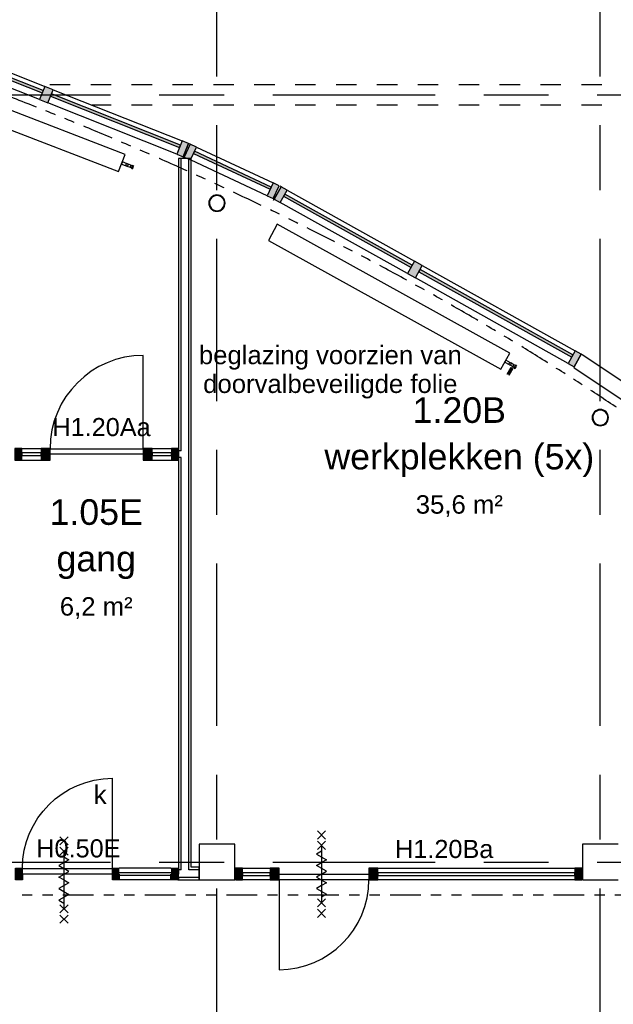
# Model space of a CAD drawing. Header units: millimetres. Extents: x -5940 to 121280, y -35718 to 26615.
# Tile 41 of 52: x 73070 to 78877, y 8010 to 17635. Entities that reach past the tile are written whole.
import ezdxf

# ---------------------------------------------------------------- set-up
doc = ezdxf.new("R2010")
doc.units = ezdxf.units.MM
doc.header["$LTSCALE"] = 100
for name, pattern in [('Center', [31.75, 6.35, -4.7625, 15.875, -4.7625]), ('dash-dash-dash', [8, 3, -1, 1, -1, 1, -1]), ('Hidden', [4, 2, -2])]:
    doc.linetypes.add(name, pattern=pattern)
for name, color, linetype in [('AL18----_BRANDSCHEIDING', 1, 'Continuous'), ('AL21----_BUITENWAND', 3, 'Continuous'), ('AL22----_BINNENWAND', 2, 'Continuous'), ('AL27----_DAKEN', 8, 'Continuous'), ('AL28----_CONSTRUCTIES', 4, 'Continuous'), ('AL31----_BUITENKOZIJN', 1, 'Continuous'), ('AL32----_BINNENKOZIJN', 1, 'Continuous'), ('AL32----_BINNENKOZIJN_MERKCODE', 1, 'Continuous'), ('AL5600--_VERWARMINGSELEMENT', 2, 'Continuous'), ('BL$7----_STRAMIEN', 8, 'Continuous'), ('BL$8----_ALGEMENE TEKST', 2, 'Continuous'), ('BL$8----_NVO RUIMTE', 253, 'Hidden'), ('BL$8----_RUIMTEBENAMING', 2, 'Continuous'), ('BL$8----_RUIMTENUMMER', 2, 'Continuous')]:
    doc.layers.add(name, color=color, linetype=linetype)
doc.styles.add('Arial_2', font='arial.ttf', dxfattribs={"height": 245.883234})
doc.styles.add('Arial_3', font='arial.ttf', dxfattribs={"height": 177.035928})
doc.styles.add('Arial_5', font='arial.ttf', dxfattribs={"height": 177.035928})
doc.styles.get("Standard").update_dxf_attribs({"font": 'arial.ttf'})

# ---------------------------------------------------------------- blocks, each defined once
blk = doc.blocks.new('Rectangular Mullion - 31_CWM_067x139-9014669-_--_101 1e verdieping')
at = {"linetype": 'ByBlock', "lineweight": -2}
blk.add_hatch(color=0, dxfattribs=at).paths.add_polyline_path([(-67, 139), (-67, 0), (0, 0), (0, 139)], flags=0)
at = {"color": 0, "linetype": 'ByBlock', "lineweight": -2}
for p, q in [((0, 139), (-67, 139)), ((-67, 139), (-67, 0)), ((0, 0), (0, 139)), ((-67, 0), (0, 0))]:
    blk.add_line(p, q, dxfattribs=at)
blk = doc.blocks.new('System Panel - 31_CWP_glas_2-9014804-_--_101 1e verdieping')
at = {"linetype": 'ByBlock', "lineweight": -2}
blk.add_hatch(color=0, dxfattribs=at).paths.add_polyline_path([(713.6, -69), (713.6, -45), (-713.6, -45), (-713.6, -69), (334.7, -69)], flags=0)
at = {"color": 0, "linetype": 'ByBlock', "lineweight": -2}
for p, q in [((713.6, -45), (-713.6, -45)), ((-713.6, -45), (-713.6, -69)), ((-713.6, -69), (713.6, -69)), ((713.6, -69), (713.6, -45))]:
    blk.add_line(p, q, dxfattribs=at)
blk = doc.blocks.new('System Panel - 31_CWP_glas_2-9014805-_--_101 1e verdieping')
at = {"linetype": 'ByBlock', "lineweight": -2}
blk.add_hatch(color=0, dxfattribs=at).paths.add_polyline_path([(856.4, -69), (856.4, -45), (-856.4, -45), (-856.4, -69), (840.6, -69)], flags=0)
at = {"color": 0, "linetype": 'ByBlock', "lineweight": -2}
for p, q in [((856.4, -45), (-856.4, -45)), ((-856.4, -45), (-856.4, -69)), ((-856.4, -69), (856.4, -69)), ((856.4, -69), (856.4, -45))]:
    blk.add_line(p, q, dxfattribs=at)
blk = doc.blocks.new('Rectangular Mullion - 31_CWM_067x139-8494042-_--_101 1e verdieping')
at = {"linetype": 'ByBlock', "lineweight": -2}
blk.add_hatch(color=0, dxfattribs=at).paths.add_polyline_path([(0, 139), (0, 0), (-67, 0), (-67, 139)], flags=0)
at = {"color": 0, "linetype": 'ByBlock', "lineweight": -2}
for p, q in [((-67, 139), (0, 139)), ((-67, 0), (-67, 139)), ((0, 139), (0, 0)), ((0, 0), (-67, 0))]:
    blk.add_line(p, q, dxfattribs=at)
blk = doc.blocks.new('Rectangular Mullion - 31_CWM_088x139-8495257-_--_101 1e verdieping')
at = {"color": 0, "linetype": 'ByBlock', "lineweight": -2}
for p, q in [((78839.7, 47683.8), (80086, 46988.5)), ((80018.3, 46867.1), (78772, 47562.4))]:
    blk.add_line(p, q, dxfattribs=at)
blk = doc.blocks.new('Rectangular Mullion - 31_CWM_088x139-8495258-_--_101 1e verdieping')
at = {"color": 0, "linetype": 'ByBlock', "lineweight": -2}
for p, q in [((80162.8, 46945.6), (81658.6, 46111.1)), ((81590.9, 45989.7), (80095.1, 46824.2))]:
    blk.add_line(p, q, dxfattribs=at)
blk = doc.blocks.new('Rectangular Mullion - 31_CWM_088x139-9014654-_--_101 1e verdieping')
at = {"linetype": 'ByBlock', "lineweight": -2}
blk.add_hatch(color=0, dxfattribs=at).paths.add_polyline_path([(44, 139), (44, 0), (-44, 0), (-44, 139)], flags=0)
at = {"color": 0, "linetype": 'ByBlock', "lineweight": -2}
for p, q in [((-44, 139), (44, 139)), ((-44, 0), (-44, 139)), ((44, 139), (44, 0)), ((44, 0), (-44, 0))]:
    blk.add_line(p, q, dxfattribs=at)
blk = doc.blocks.new('System Panel - 31_CWP_glas_2-9014799-_--_101 1e verdieping')
at = {"linetype": 'ByBlock', "lineweight": -2}
blk.add_hatch(color=0, dxfattribs=at).paths.add_polyline_path([(413.6, -69), (413.6, -45), (-413.6, -45), (-413.6, -69), (6, -69)], flags=0)
at = {"color": 0, "linetype": 'ByBlock', "lineweight": -2}
for p, q in [((413.6, -45), (-413.6, -45)), ((-413.6, -45), (-413.6, -69)), ((-413.6, -69), (413.6, -69)), ((413.6, -69), (413.6, -45))]:
    blk.add_line(p, q, dxfattribs=at)
blk = doc.blocks.new('Rectangular Mullion - 31_CWM_088x139-8495256-_--_101 1e verdieping')
at = {"color": 0, "linetype": 'ByBlock', "lineweight": -2}
for p, q in [((77953.2, 48104.1), (78702.7, 47753.9)), ((78643.9, 47628), (77902.4, 47974.4))]:
    blk.add_line(p, q, dxfattribs=at)
blk = doc.blocks.new('System Panel - 31_CWP_glas_2-8460705-_--_101 1e verdieping')
at = {"color": 0, "linetype": 'ByBlock', "lineweight": -2}
for p, q in [((94.5, -45), (-94.5, -45)), ((-94.5, -45), (-94.5, -69)), ((-94.5, -69), (94.5, -69)), ((94.5, -69), (94.5, -45))]:
    blk.add_line(p, q, dxfattribs=at)
blk = doc.blocks.new('Rectangular Mullion - 32-67x114-8963420-_--_101 1e verdieping')
at = {"color": 0, "linetype": 'ByBlock', "lineweight": -2}
for p, q in [((77521.4, 45158.4), (77710.4, 45158.4)), ((77521.4, 45044.4), (77710.4, 45044.4))]:
    blk.add_line(p, q, dxfattribs=at)
blk = doc.blocks.new('Rectangular Mullion - 32-67x114-8397498-_--_101 1e verdieping')
at = {"linetype": 'ByBlock', "lineweight": -2}
blk.add_hatch(color=0, dxfattribs=at).paths.add_polyline_path([(-0.8, 0), (-67, 0), (-67, 114), (0, 114), (0, 0)], flags=0)
at = {"color": 0, "linetype": 'ByBlock', "lineweight": -2}
for p, q in [((-67, 114), (0, 114)), ((-67, 0), (-67, 114)), ((0, 114), (0, 0)), ((0, 0), (-67, 0))]:
    blk.add_line(p, q, dxfattribs=at)
blk = doc.blocks.new('Rectangular Mullion - 32-67x114-8397499-_--_101 1e verdieping')
at = {"linetype": 'ByBlock', "lineweight": -2}
blk.add_hatch(color=0, dxfattribs=at).paths.add_polyline_path([(-67, 0), (0, 0), (0, 114), (-67, 114)], flags=0)
at = {"color": 0, "linetype": 'ByBlock', "lineweight": -2}
for p, q in [((0, 114), (-67, 114)), ((-67, 114), (-67, 0)), ((0, 0), (0, 114)), ((-67, 0), (0, 0))]:
    blk.add_line(p, q, dxfattribs=at)
blk = doc.blocks.new('Rectangular Mullion - 32-67x114-8963415-_--_101 1e verdieping')
at = {"color": 0, "linetype": 'ByBlock', "lineweight": -2}
for p, q in [((76244.4, 45158.4), (76433.4, 45158.4)), ((76244.4, 45044.4), (76433.4, 45044.4))]:
    blk.add_line(p, q, dxfattribs=at)
blk = doc.blocks.new('Rectangular Mullion - 32-88x114-8963416-_--_101 1e verdieping')
at = {"linetype": 'ByBlock', "lineweight": -2}
blk.add_hatch(color=0, dxfattribs=at).paths.add_polyline_path([(44, 0), (-44, 0), (-44, 114), (44, 114), (44, 57)], flags=0)
at = {"color": 0, "linetype": 'ByBlock', "lineweight": -2}
for p, q in [((-44, 114), (44, 114)), ((-44, 111), (-44, 114)), ((44, 114), (44, 0)), ((-44, 0), (-44, 57)), ((44, 0), (-44, 0))]:
    blk.add_line(p, q, dxfattribs=at)
blk = doc.blocks.new('31_DO_deur_0 - deur-9216237-_--_101 1e verdieping')
at = {"color": 0, "linetype": 'ByBlock', "lineweight": -2}
for p, q in [((-456, -57), (456, -57)), ((-456, -111), (-456, -57)), ((456, -57), (456, -111)), ((456, -111), (-456, -111))]:
    blk.add_line(p, q, dxfattribs=at)
blk = doc.blocks.new('Rectangular Mullion - 32-88x114-V31-_--_101 1e verdieping')
at = {"linetype": 'ByBlock', "lineweight": -2}
blk.add_hatch(color=0, dxfattribs=at).paths.add_polyline_path([(44, 0), (-44, 0), (-44, 114), (44, 114), (44, 57)], flags=0)
at = {"color": 0, "linetype": 'ByBlock', "lineweight": -2}
for p, q in [((-44, 114), (44, 114)), ((-44, 0), (-44, 114)), ((44, 114), (44, 111)), ((44, 0), (-44, 0)), ((44, 57), (44, 0))]:
    blk.add_line(p, q, dxfattribs=at)
blk = doc.blocks.new('BU deur rechts - BU deur rechts-8963411-_--_101 1e verdieping')
at = {"color": 0, "linetype": 'ByBlock', "lineweight": -2}
blk.add_line((456, 27), (456, 939), dxfattribs=at)
blk.add_arc((456, 27), 912, 90, 180, dxfattribs=at)
blk = doc.blocks.new('System Panel - 31_CWP_glas_2-8920594-_--_101 1e verdieping')
at = {"color": 0, "linetype": 'ByBlock', "lineweight": -2}
for p, q in [((135, -45), (-135, -45)), ((-135, -45), (-135, -69)), ((-135, -69), (135, -69)), ((135, -69), (135, -45))]:
    blk.add_line(p, q, dxfattribs=at)
blk = doc.blocks.new('System Panel - 31_CWP_glas_2-9191561-_--_101 1e verdieping')
at = {"color": 0, "linetype": 'ByBlock', "lineweight": -2}
for p, q in [((963, -45), (-963, -45)), ((-963, -45), (-963, -69)), ((-963, -69), (963, -69)), ((963, -69), (963, -45))]:
    blk.add_line(p, q, dxfattribs=at)
blk = doc.blocks.new('Rectangular Mullion - 32-67x114-8347457-_--_101 1e verdieping')
at = {"linetype": 'ByBlock', "lineweight": -2}
blk.add_hatch(color=0, dxfattribs=at).paths.add_polyline_path([(-67, 114), (0, 114), (0, 0), (-67, 0)], flags=0)
at = {"color": 0, "linetype": 'ByBlock', "lineweight": -2}
for p, q in [((-67, 114), (0, 114)), ((-67, 0), (-67, 114)), ((0, 114), (0, 0)), ((0, 0), (-67, 0))]:
    blk.add_line(p, q, dxfattribs=at)
blk = doc.blocks.new('Rectangular Mullion - 32-88x114-8337180-_--_101 1e verdieping')
at = {"linetype": 'ByBlock', "lineweight": -2}
blk.add_hatch(color=0, dxfattribs=at).paths.add_polyline_path([(-44, 114), (44, 114), (44, 0), (-44, 0), (-44, 111)], flags=0)
at = {"color": 0, "linetype": 'ByBlock', "lineweight": -2}
for p, q in [((-44, 114), (44, 114)), ((-44, 0), (-44, 114)), ((44, 114), (44, 111)), ((44, 0), (-44, 0)), ((44, 57), (44, 0))]:
    blk.add_line(p, q, dxfattribs=at)
blk = doc.blocks.new('Rectangular Mullion - 32-88x114-V56-_--_101 1e verdieping')
at = {"linetype": 'ByBlock', "lineweight": -2}
blk.add_hatch(color=0, dxfattribs=at).paths.add_polyline_path([(-44, 114), (44, 114), (44, 0), (-44, 0), (-44, 111)], flags=0)
at = {"color": 0, "linetype": 'ByBlock', "lineweight": -2}
for p, q in [((-44, 114), (44, 114)), ((-44, 111), (-44, 114)), ((44, 114), (44, 0)), ((-44, 0), (-44, 57)), ((44, 0), (-44, 0))]:
    blk.add_line(p, q, dxfattribs=at)
blk = doc.blocks.new('Rectangular Mullion - 32-88x114-8920590-_--_101 1e verdieping')
at = {"color": 0, "linetype": 'ByBlock', "lineweight": -2}
for p, q in [((37153.1, 41002.9), (37423, 41002.9)), ((37423, 40888.9), (37153.1, 40888.9))]:
    blk.add_line(p, q, dxfattribs=at)
blk = doc.blocks.new('Rectangular Mullion - 32-88x114-9191559-_--_101 1e verdieping')
at = {"color": 0, "linetype": 'ByBlock', "lineweight": -2}
for p, q in [((38479, 41002.9), (40405.1, 41002.9)), ((40405.1, 40888.9), (38479, 40888.9))]:
    blk.add_line(p, q, dxfattribs=at)
blk = doc.blocks.new('31_DO_deur_0 - deur-8368485-_--_101 1e verdieping')
at = {"color": 0, "linetype": 'ByBlock', "lineweight": -2}
for p, q in [((-440, -57), (440, -57)), ((-440, -111), (-440, -57)), ((440, -57), (440, -111)), ((440, -111), (-440, -111))]:
    blk.add_line(p, q, dxfattribs=at)
blk = doc.blocks.new('BU deur rechts - BU deur rechts-8342080-_--_101 1e verdieping')
at = {"color": 0, "linetype": 'ByBlock', "lineweight": -2}
blk.add_line((440, 27), (440, 907), dxfattribs=at)
blk.add_arc((440, 27), 880, 90, 180, dxfattribs=at)
blk = doc.blocks.new('Rectangular Mullion - 32-67x114-V57-_--_101 1e verdieping')
at = {"linetype": 'ByBlock', "lineweight": -2}
blk.add_hatch(color=0, dxfattribs=at).paths.add_polyline_path([(0, 114), (-67, 114), (-67, 0), (0, 0)], flags=0)
at = {"color": 0, "linetype": 'ByBlock', "lineweight": -2}
for p, q in [((0, 114), (-67, 114)), ((-67, 114), (-67, 0)), ((0, 0), (0, 114)), ((-67, 0), (0, 0))]:
    blk.add_line(p, q, dxfattribs=at)
blk = doc.blocks.new('M_Radiator_Convector_MEPcontent - Jaga_ 15_ MINI VRIJST _AS KLEUR_ 2600-130-180_ MINF_01326015_KLR_AS-V223-_--_101 1e verdieping')
at = {"color": 0, "linetype": 'ByBlock', "lineweight": -2}
for p, q in [((1300, 230), (-1300, 230)), ((-1300, 230), (-1300, 50)), ((1300, 50), (1300, 230)), ((1301, 150.65), (1300, 150.65)), ((1301, 150.65), (1300, 150.65)), ((1300, 129.35), (1301, 129.35)), ((1300, 129.35), (1301, 129.35)), ((1301, 150.65), (1301, 129.35)), ((1301, 150.65), (1301, 129.35)), ((1301, 129.35), (1301, 150.65)), ((-1300, 50), (1300, 50))]:
    blk.add_line(p, q, dxfattribs=at)
blk = doc.blocks.new('M_Connection_Block_Double_Downwards_MEPcontent - Onbepaald Appendages_ Onderblok haaks onder_ 1_2__-15-15-15-V224-_--_101 1e verdieping')
at = {"color": 0, "linetype": 'ByBlock', "lineweight": -2}
for p, q in [((-1.3, 10.7), (-52, 10.7)), ((-52, 0), (-52, 10.7)), ((36.5, 10.7), (1.3, 10.7)), ((52.5, 10.7), (36.5, 10.7)), ((36.5, 10.7), (36.5, 0)), ((36.5, 0), (36.5, -10.7)), ((63.1, 15.4), (52.5, 15.4)), ((52.5, 15.4), (52.5, 0)), ((52.5, 0), (52.5, -15.4)), ((63.1, 15.4), (63.1, 0)), ((63.1, 0), (63.1, -15.4)), ((-52, -10.7), (-52, 0)), ((-52, -10.7), (-2.8, -10.7)), ((2.9, -10.7), (36.5, -10.7)), ((36.5, -10.7), (52.5, -10.7)), ((52.5, -15.4), (63.1, -15.4))]:
    blk.add_line(p, q, dxfattribs=at)
for centre, radius, start, end in [((0, 0), 11, 360, 180), ((0, 0), 11, 180, 360), ((36.5, 0), 10.1, 75, 90), ((36.5, 0), 10.1, 270, 293.15614)]:
    blk.add_arc(centre, radius, start, end, dxfattribs=at)
blk = doc.blocks.new('M_Radiator_Convector_MEPcontent - Jaga_ 15_ MINI VRIJST _AS KLEUR_ 2600-130-180_ MINF_01326015_KLR_AS-9587283-_--_101 1e verdieping')
at = {"color": 0, "linetype": 'ByBlock', "lineweight": -2}
for p, q in [((1300, 230), (-1300, 230)), ((-1300, 230), (-1300, 50)), ((1300, 50), (1300, 230)), ((1301, 150.65), (1300, 150.65)), ((1301, 150.65), (1300, 150.65)), ((1300, 129.35), (1301, 129.35)), ((1300, 129.35), (1301, 129.35)), ((1301, 150.65), (1301, 129.35)), ((1301, 150.65), (1301, 129.35)), ((1301, 129.35), (1301, 150.65)), ((-1300, 50), (1300, 50))]:
    blk.add_line(p, q, dxfattribs=at)
blk = doc.blocks.new('M_Connection_Block_Double_Downwards_MEPcontent - Onbepaald Appendages_ Onderblok haaks onder_ 1_2__-15-15-15-V225-_--_101 1e verdieping')
at = {"color": 0, "linetype": 'ByBlock', "lineweight": -2}
for p, q in [((-1.3, 10.7), (-52, 10.7)), ((-52, 0), (-52, 10.7)), ((36.5, 10.7), (1.3, 10.7)), ((52.5, 10.7), (36.5, 10.7)), ((36.5, 10.7), (36.5, 0)), ((36.5, 0), (36.5, -10.7)), ((63.1, 15.4), (52.5, 15.4)), ((52.5, 15.4), (52.5, 0)), ((52.5, 0), (52.5, -15.4)), ((63.1, 15.4), (63.1, 0)), ((63.1, 0), (63.1, -15.4)), ((-52, -10.7), (-52, 0)), ((-52, -10.7), (-2.8, -10.7)), ((2.9, -10.7), (36.5, -10.7)), ((36.5, -10.7), (52.5, -10.7)), ((52.5, -15.4), (63.1, -15.4))]:
    blk.add_line(p, q, dxfattribs=at)
for centre, radius, start, end in [((0, 0), 11, 360, 180), ((0, 0), 11, 180, 360), ((36.5, 0), 10.1, 75, 90), ((36.5, 0), 10.1, 270, 293.15614)]:
    blk.add_arc(centre, radius, start, end, dxfattribs=at)
blk = doc.blocks.new('S4R_Reducer_PI_Nominal_Generic - S4R_Reducer_PI_Weld-9587481-_--_101 1e verdieping')
at = {"color": 0, "linetype": 'ByBlock', "lineweight": -2}
for p, q in [((50, 10.7), (-30, 11)), ((-30, 0), (50, 0)), ((50, -10.7), (-30, -11))]:
    blk.add_line(p, q, dxfattribs=at)
blk = doc.blocks.new('28_GdV_staal_buis_kolom - B160x6_3-9615381-_--_101 1e verdieping')
at = {"linetype": 'ByBlock', "lineweight": -2}
h = blk.add_hatch(dxfattribs=at)
h.set_pattern_fill('FP_90', color=0, style=0, pattern_type=2)
h.set_pattern_definition([(225, (81904.06, 45459.1), (106.06602, -106.06602), [])])
h.paths.add_polyline_path([(0, 80), (-30.6, 73.9), (-56.6, 56.6), (-73.9, 30.6), (-80, 0), (-73.9, -30.6), (-56.6, -56.6), (-30.6, -73.9), (0, -80), (30.6, -73.9), (56.6, -56.5), (73.9, -30.6), (80, 0), (73.9, 30.6), (56.6, 56.6), (30.6, 73.9)], flags=0)
h.paths.add_polyline_path([(0, 73.7), (28.2, 68.1), (52.1, 52.1), (68.1, 28.2), (73.7, 0), (68.1, -28.2), (52.1, -52.1), (28.2, -68.1), (0, -73.7), (-28.2, -68.1), (-52.1, -52.1), (-68.1, -28.2), (-73.7, 0), (-68.1, 28.2), (-52.1, 52.1), (-28.2, 68.1)], flags=0)
at = {"color": 0, "linetype": 'ByBlock', "lineweight": -2}
for radius, start, end in [(80, 0, 180), (80, 180, 0), (73.7, 360, 180), (73.7, 180, 360)]:
    blk.add_arc((0, 0), radius, start, end, dxfattribs=at)
blk = doc.blocks.new('28_GdV_staal_buis_kolom - B160x6_3-V241-_--_101 1e verdieping')
at = {"linetype": 'ByBlock', "lineweight": -2}
h = blk.add_hatch(dxfattribs=at)
h.set_pattern_fill('FP_91', color=0, style=0, pattern_type=2)
h.set_pattern_definition([(225, (78154.06, 47555.9), (106.06602, -106.06602), [])])
h.paths.add_polyline_path([(0, 80), (-30.6, 73.9), (-56.6, 56.6), (-73.9, 30.6), (-80, 0), (-73.9, -30.6), (-56.6, -56.6), (-30.6, -73.9), (0, -80), (30.6, -73.9), (56.6, -56.6), (73.9, -30.6), (80, 0), (73.9, 30.6), (56.6, 56.6), (30.6, 73.9)], flags=0)
h.paths.add_polyline_path([(0, 73.7), (28.2, 68.1), (52.1, 52.1), (68.1, 28.2), (73.7, 0), (68.1, -28.2), (52.1, -52.1), (28.2, -68.1), (0, -73.7), (-28.2, -68.1), (-52.1, -52.1), (-68.1, -28.2), (-73.7, 0), (-68.1, 28.2), (-52.1, 52.1), (-28.2, 68.1)], flags=0)
at = {"color": 0, "linetype": 'ByBlock', "lineweight": -2}
for radius, start, end in [(80, 0, 180), (80, 180, 0), (73.7, 360, 180), (73.7, 180, 360)]:
    blk.add_arc((0, 0), radius, start, end, dxfattribs=at)
blk = doc.blocks.new('300_65_wdbdo60zs - 300_65_wdbdo60zs-8265604-_--_101 1e verdieping')
at = {"color": 0, "linetype": 'ByBlock', "lineweight": -2}
for p, q in [((-342.7, 39.8), (-422.3, -39.8)), ((-342.7, -39.8), (-422.3, 39.8)), ((-241.5, 39.8), (-321, -39.8)), ((-241.5, -39.8), (-321, 39.8)), ((-196.9, -48.7), (-140.6, 48.7)), ((-140.6, 48.7), (-112.5, 0)), ((-84.4, -48.7), (-112.5, 0)), ((-28.1, 48.7), (-84.4, -48.7)), ((0, 0), (-28.1, 48.7)), ((28.1, -48.7), (84.4, 48.7)), ((84.4, 48.7), (112.5, 0)), ((140.6, -48.7), (196.9, 48.7)), ((196.9, 48.7), (225, 0)), ((241.5, 39.8), (321, -39.8)), ((241.5, -39.8), (321, 39.8)), ((342.7, 39.8), (422.3, -39.8)), ((342.7, -39.8), (422.3, 39.8)), ((-281.3, 0), (281.2, 0)), ((-225, 0), (-196.9, -48.7)), ((0, 0), (28.1, -48.7)), ((112.5, 0), (140.6, -48.7))]:
    blk.add_line(p, q, dxfattribs=at)
blk = doc.blocks.new('Rectangular Mullion - 32-67x114-8925285-_--_100 begane grond')
at = {"linetype": 'ByBlock', "lineweight": -2}
blk.add_hatch(color=0, dxfattribs=at).paths.add_polyline_path([(0, 0), (0, -114), (-67, -114), (-67, 0)], flags=0)
at = {"color": 0, "linetype": 'ByBlock', "lineweight": -2}
for p, q in [((-67, 0), (0, 0)), ((-67, -57), (-67, 0)), ((0, 0), (0, -114)), ((-67, -114), (-67, -111)), ((0, -114), (-67, -114))]:
    blk.add_line(p, q, dxfattribs=at)
blk = doc.blocks.new('Rectangular Mullion - 32-67x114-8925287-_--_100 begane grond')
at = {"linetype": 'ByBlock', "lineweight": -2}
blk.add_hatch(color=0, dxfattribs=at).paths.add_polyline_path([(-67, 0), (-67, -114), (0, -114), (0, 0)], flags=0)
at = {"color": 0, "linetype": 'ByBlock', "lineweight": -2}
for p, q in [((0, 0), (-67, 0)), ((-67, 0), (-67, -57)), ((0, -114), (0, 0)), ((-67, -111), (-67, -114)), ((-67, -114), (0, -114))]:
    blk.add_line(p, q, dxfattribs=at)
blk = doc.blocks.new('300_65_wdbdo60zs - 300_65_wdbdo60zs-8265604-_--_100 begane grond')
at = {"color": 0, "linetype": 'ByBlock', "lineweight": -2}
for p, q in [((-342.7, 39.8), (-422.3, -39.8)), ((-342.7, -39.8), (-422.3, 39.8)), ((-241.5, 39.8), (-321, -39.8)), ((-241.5, -39.8), (-321, 39.8)), ((-196.9, -48.7), (-140.6, 48.7)), ((-140.6, 48.7), (-112.5, 0)), ((-84.4, -48.7), (-112.5, 0)), ((-28.1, 48.7), (-84.4, -48.7)), ((0, 0), (-28.1, 48.7)), ((28.1, -48.7), (84.4, 48.7)), ((84.4, 48.7), (112.5, 0)), ((140.6, -48.7), (196.9, 48.7)), ((196.9, 48.7), (225, 0)), ((241.5, 39.8), (321, -39.8)), ((241.5, -39.8), (321, 39.8)), ((342.7, 39.8), (422.3, -39.8)), ((342.7, -39.8), (422.3, 39.8)), ((-281.3, 0), (281.2, 0)), ((-225, 0), (-196.9, -48.7)), ((0, 0), (28.1, -48.7)), ((112.5, 0), (140.6, -48.7))]:
    blk.add_line(p, q, dxfattribs=at)
blk = doc.blocks.new('BU deur rechts - BU deur rechts-V60-_--_100 begane grond')
at = {"color": 0, "linetype": 'ByBlock', "lineweight": -2}
blk.add_line((440, -27), (440, -907), dxfattribs=at)
blk.add_arc((440, -27), 880, 180, 270, dxfattribs=at)
blk = doc.blocks.new('31_DO_deur_0 - deur-8346439-_--_100 begane grond')
at = {"color": 0, "linetype": 'ByBlock', "lineweight": -2}
for p, q in [((440, 111), (-440, 111)), ((-440, 111), (-440, 57)), ((440, 57), (440, 111)), ((-440, 57), (440, 57))]:
    blk.add_line(p, q, dxfattribs=at)
blk = doc.blocks.new('System Panel - 31_CWP_glas_2-9014642-_--_101 1e verdieping')
at = {"linetype": 'ByBlock', "lineweight": -2}
blk.add_hatch(color=0, dxfattribs=at).paths.add_polyline_path([(678.8, 69), (-678.8, 69), (-678.8, 45), (678.8, 45), (678.8, 62.8)], flags=0)
at = {"color": 0, "linetype": 'ByBlock', "lineweight": -2}
for p, q in [((678.8, 69), (-678.8, 69)), ((-678.8, 69), (-678.8, 45)), ((-678.8, 45), (678.8, 45)), ((678.8, 45), (678.8, 69))]:
    blk.add_line(p, q, dxfattribs=at)
blk = doc.blocks.new('Rectangular Mullion - 31_CWM_088x139-8495241-_--_101 1e verdieping')
at = {"color": 0, "linetype": 'ByBlock', "lineweight": -2}
for p, q in [((46203.7, 50002.1), (47509.1, 50375.2)), ((47547.3, 50241.5), (46241.9, 49868.5))]:
    blk.add_line(p, q, dxfattribs=at)
blk = doc.blocks.new('Rectangular Mullion - 31_CWM_088x139-9014641-_--_101 1e verdieping')
at = {"linetype": 'ByBlock', "lineweight": -2}
blk.add_hatch(color=0, dxfattribs=at).paths.add_polyline_path([(-44, -139), (-44, 0), (44, 0), (44, -139)], flags=0)
at = {"color": 0, "linetype": 'ByBlock', "lineweight": -2}
for p, q in [((-44, 0), (44, 0)), ((-44, -139), (-44, 0)), ((44, 0), (44, -139)), ((44, -139), (-44, -139))]:
    blk.add_line(p, q, dxfattribs=at)
blk = doc.blocks.new('Rectangular Mullion - 31_CWM_067x139-9014662-_--_101 1e verdieping')
at = {"linetype": 'ByBlock', "lineweight": -2}
blk.add_hatch(color=0, dxfattribs=at).paths.add_polyline_path([(0, -139), (0, 0), (-67, 0), (-67, -139)], flags=0)
at = {"color": 0, "linetype": 'ByBlock', "lineweight": -2}
for p, q in [((0, 0), (-67, 0)), ((-67, 0), (-67, -139)), ((0, -139), (0, 0)), ((-67, -139), (0, -139))]:
    blk.add_line(p, q, dxfattribs=at)

msp = doc.modelspace()

# ---------------------------------------------------------------- hatches: boundary and pattern name
at = {"layer": 'AL31----_BUITENKOZIJN', "linetype": 'ByBlock'}
msp.add_hatch(color=256, dxfattribs=at).paths.add_polyline_path([(71877.8, 17480), (73290.1, 16919.4), (73299, 16941.7), (71886.6, 17502.3)])

# ---------------------------------------------------------------- linework, layer by layer
at = {"layer": 'AL18----_BRANDSCHEIDING', "linetype": 'dash-dash-dash'}
msp.add_line((89793, 9075), (28610.3, 9075), dxfattribs=at)
msp.add_ellipse((56250, 3050), major_axis=(29620, 0), ratio=0.565806, start_param=0.353943, end_param=2.787649, dxfattribs=at)
at = {"layer": 'AL21----_BUITENWAND'}
for p, q in [((78563.1, 14364.6), (78490.5, 14234.5)), ((78573.8, 14358.6), (78563.1, 14364.6)), ((79309.1, 13866.8), (78573.8, 14358.6)), ((78490.5, 14234.5), (78496, 14231.4)), ((78496, 14231.4), (79307.4, 13688.6))]:
    msp.add_line(p, q, dxfattribs=at)
at = {"layer": 'AL22----_BINNENWAND'}
for p, q in [((74623.3, 16277), (74623.3, 9350)), ((74648.3, 16277), (74623.3, 16277)), ((74723.3, 16277), (74648.3, 16277)), ((74648.3, 13419.5), (74648.3, 16277)), ((74666.6, 16287), (74676.6, 16283)), ((74748.3, 16277), (74723.3, 16277)), ((74723.3, 9325), (74723.3, 16277)), ((74748.3, 9350), (74748.3, 16277)), ((74648.3, 13419.5), (74623.3, 13419.5)), ((74648.3, 13355.5), (74623.3, 13355.5)), ((74648.3, 9325), (74648.3, 13355.5)), ((74623.3, 9350), (74622.9, 9350)), ((74622.9, 9350), (74622.9, 9325)), ((74825, 9350), (74748.3, 9350)), ((74825, 9325), (74825, 9350)), ((74648.3, 9325), (74622.9, 9325)), ((74825, 9250), (74622.9, 9250)), ((74825, 9325), (74723.3, 9325)), ((74825, 9250), (74825, 9325)), ((74825, 9225), (74825, 9250)), ((74622.9, 9225), (74825, 9225))]:
    msp.add_line(p, q, dxfattribs=at)
at = {"layer": 'AL27----_DAKEN', "linetype": 'Hidden'}
for p, q in [((89565, 17000), (73274, 17000)), ((89565, 16800), (73777.9, 16800))]:
    msp.add_line(p, q, dxfattribs=at)
at = {"layer": 'AL28----_CONSTRUCTIES'}
for p, q in [((75175, 9575), (74825, 9575)), ((74825, 9575), (74825, 9225)), ((75175, 9225), (75175, 9575)), ((78925, 9575), (78575, 9575)), ((78575, 9575), (78575, 9225)), ((74825, 9225), (75175, 9225)), ((78575, 9225), (78925, 9225))]:
    msp.add_line(p, q, dxfattribs=at)
at = {"layer": 'AL31----_BUITENKOZIJN', "linetype": 'ByBlock'}
for p, q in [((71903.2, 17544.1), (73315.6, 16983.5)), ((71877.8, 17480), (73290.1, 16919.4)), ((73299, 16941.7), (71886.6, 17502.3)), ((73264.3, 16854.3), (71851.9, 17414.9))]:
    msp.add_line(p, q, dxfattribs=at)
at = {"layer": 'AL31----_BUITENKOZIJN'}
for p, q in [((74721.5, 16425.5), (74666.6, 16287)), ((74735.7, 16419.9), (74721.5, 16425.5)), ((74676.6, 16283), (74694.2, 16323.8)), ((75554.5, 15872.4), (75627.1, 16002.5)), ((75627.1, 16002.5), (75617.6, 16007.8)), ((75549.7, 15875.1), (75554.5, 15872.4))]:
    msp.add_line(p, q, dxfattribs=at)
at = {"layer": 'AL32----_BINNENKOZIJN'}
for p, q in [((73977.3, 9339), (73977.3, 9314)), ((74549.3, 9339), (74044.3, 9339)), ((73977.3, 9314), (73977.3, 9250)), ((73977.3, 9250), (73977.3, 9225)), ((74549.3, 9294), (74043.1, 9294)), ((74549.3, 9270), (74044.3, 9270)), ((74622.9, 9282), (74616.3, 9282)), ((74616.3, 9282), (74616.3, 9225)), ((74622.9, 9325), (74622.9, 9282)), ((74622.9, 9250), (74622.9, 9282)), ((74622.9, 9250), (74622.9, 9225)), ((75182, 9332), (75175, 9332)), ((75175, 9282), (75175, 9225)), ((75175, 9275), (75182, 9275)), ((75182, 9275), (75182, 9332)), ((78575, 9332), (78568, 9332)), ((78568, 9332), (78568, 9275)), ((78568, 9275), (78575, 9275)), ((78575, 9275), (78575, 9332)), ((74549.3, 9225), (74044.3, 9225)), ((74616.3, 9225), (74622.9, 9225)), ((76486.9, 9225), (75606.9, 9225))]:
    msp.add_line(p, q, dxfattribs=at)
at = {"layer": 'BL$7----_STRAMIEN', "linetype": 'Center'}
for p, q in [((75000, -6255.5), (75000, 25615.2)), ((78750, -6255.5), (78750, 25615.2)), ((-4940.3, 16900), (120279.6, 16900)), ((-4940.3, 9400), (120279.6, 9400))]:
    msp.add_line(p, q, dxfattribs=at)

# ---------------------------------------------------------------- block references
at = {"layer": 'AL28----_CONSTRUCTIES', "rotation": 180}
for name, p in [('28_GdV_staal_buis_kolom - B160x6_3-V241-_--_101 1e verdieping', (75000, 15842)), ('28_GdV_staal_buis_kolom - B160x6_3-9615381-_--_101 1e verdieping', (78750, 13745.2))]:
    msp.add_blockref(name, p, dxfattribs=at)
at = {"layer": 'AL31----_BUITENKOZIJN'}
for name, p, rotation in [('Rectangular Mullion - 31_CWM_088x139-8495241-_--_101 1e verdieping', (6282.8, 5521.6), 322.4036278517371), ('System Panel - 31_CWP_glas_2-9014642-_--_101 1e verdieping', (74028.3, 16700.6), 158.3512323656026), ('Rectangular Mullion - 31_CWM_067x139-9014662-_--_101 1e verdieping', (74721.5, 16425.5), 338.3512323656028), ('Rectangular Mullion - 31_CWM_067x139-9014669-_--_101 1e verdieping', (74738.5, 16418.5), 154.9593131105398), ('System Panel - 31_CWP_glas_2-9014799-_--_101 1e verdieping', (75173.9, 16215.1), 334.9593131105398), ('Rectangular Mullion - 31_CWM_067x139-9014669-_--_101 1e verdieping', (75627.1, 16002.5), 150.8431148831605), ('System Panel - 31_CWP_glas_2-9014804-_--_101 1e verdieping', (76308.8, 15622.2), 330.8431148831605), ('System Panel - 31_CWP_glas_2-9014805-_--_101 1e verdieping', (77756.7, 14814.5), 330.8431148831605)]:
    msp.add_blockref(name, p, dxfattribs=dict(at, rotation=rotation))
at = {"layer": 'AL31----_BUITENKOZIJN', "extrusion": (0, 0, -1)}
for name, p, rotation in [('Rectangular Mullion - 31_CWM_088x139-9014641-_--_101 1e verdieping', (-73356.5, 16967.3), 21.64876763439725), ('Rectangular Mullion - 31_CWM_067x139-8494042-_--_101 1e verdieping', (-75609.3, 16011.7), 205.0406868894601), ('Rectangular Mullion - 31_CWM_088x139-9014654-_--_101 1e verdieping', (-76970.3, 15253.2), 209.1568851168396), ('Rectangular Mullion - 31_CWM_067x139-8494042-_--_101 1e verdieping', (-78563.1, 14364.6), 209.1568851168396)]:
    msp.add_blockref(name, p, dxfattribs=dict(at, rotation=rotation))
at = {"layer": 'AL31----_BUITENKOZIJN'}
for name in ['Rectangular Mullion - 31_CWM_088x139-8495256-_--_101 1e verdieping', 'Rectangular Mullion - 31_CWM_088x139-8495257-_--_101 1e verdieping', 'Rectangular Mullion - 31_CWM_088x139-8495258-_--_101 1e verdieping']:
    msp.add_blockref(name, (-3154.1, -31713.9), dxfattribs=at)
at = {"layer": 'AL32----_BINNENKOZIJN'}
for name, p in [('BU deur rechts - BU deur rechts-8963411-_--_101 1e verdieping', (73823.3, 13414.5)), ('Rectangular Mullion - 32-67x114-8963415-_--_101 1e verdieping', (-3154.1, -31713.9)), ('Rectangular Mullion - 32-67x114-8963420-_--_101 1e verdieping', (-3154.1, -31713.9)), ('Rectangular Mullion - 32-67x114-8397499-_--_101 1e verdieping', (74623.3, 13330.5)), ('Rectangular Mullion - 32-88x114-8920590-_--_101 1e verdieping', (38095.9, -31663.9)), ('Rectangular Mullion - 32-88x114-9191559-_--_101 1e verdieping', (38095.9, -31663.9)), ('System Panel - 31_CWP_glas_2-8920594-_--_101 1e verdieping', (75384, 9339)), ('31_DO_deur_0 - deur-8368485-_--_101 1e verdieping', (76046.9, 9339)), ('System Panel - 31_CWP_glas_2-9191561-_--_101 1e verdieping', (77538, 9339))]:
    msp.add_blockref(name, p, dxfattribs=at)
at = {"layer": 'AL32----_BINNENKOZIJN', "extrusion": (0, 0, -1)}
for name, p in [('Rectangular Mullion - 32-67x114-8397498-_--_101 1e verdieping', (-73023.3, 13330.5)), ('Rectangular Mullion - 32-88x114-8963416-_--_101 1e verdieping', (-73323.3, 13330.5)), ('Rectangular Mullion - 32-88x114-V31-_--_101 1e verdieping', (-74323.3, 13330.5))]:
    msp.add_blockref(name, p, dxfattribs=at)
at = {"layer": 'AL32----_BINNENKOZIJN'}
for name, p, rotation in [('System Panel - 31_CWP_glas_2-8460705-_--_101 1e verdieping', (73184.8, 13330.5), 180), ('31_DO_deur_0 - deur-9216237-_--_101 1e verdieping', (73823.3, 13330.5), 180), ('System Panel - 31_CWP_glas_2-8460705-_--_101 1e verdieping', (74461.8, 13330.5), 180), ('300_65_wdbdo60zs - 300_65_wdbdo60zs-8265604-_--_101 1e verdieping', (76023.4, 9282), 269.9999999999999), ('Rectangular Mullion - 32-67x114-V57-_--_101 1e verdieping', (75182, 9339), 180), ('BU deur rechts - BU deur rechts-8342080-_--_101 1e verdieping', (76046.9, 9255), 180)]:
    msp.add_blockref(name, p, dxfattribs=dict(at, rotation=rotation))
at = {"layer": 'AL32----_BINNENKOZIJN', "xscale": -1}
for name, p, rotation in [('BU deur rechts - BU deur rechts-V60-_--_100 begane grond', (73537.3, 9312), 180), ('300_65_wdbdo60zs - 300_65_wdbdo60zs-8265604-_--_100 begane grond', (73503.3, 9225), 90.00000000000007), ('Rectangular Mullion - 32-67x114-8925287-_--_100 begane grond', (74616.3, 9225), 180), ('31_DO_deur_0 - deur-8346439-_--_100 begane grond', (73537.3, 9393), 180)]:
    msp.add_blockref(name, p, dxfattribs=dict(at, rotation=rotation))
at = {"layer": 'AL32----_BINNENKOZIJN', "extrusion": (0, 0, -1), "xscale": -1, "rotation": 180}
for p in [(-73030.3, 9225), (-73977.3, 9225)]:
    msp.add_blockref('Rectangular Mullion - 32-67x114-8925285-_--_100 begane grond', p, dxfattribs=at)
at = {"layer": 'AL32----_BINNENKOZIJN', "extrusion": (0, 0, -1), "rotation": 180}
for name, p in [('Rectangular Mullion - 32-88x114-8337180-_--_101 1e verdieping', (-75562.9, 9339)), ('Rectangular Mullion - 32-88x114-V56-_--_101 1e verdieping', (-76530.9, 9339)), ('Rectangular Mullion - 32-67x114-8347457-_--_101 1e verdieping', (-78568, 9339))]:
    msp.add_blockref(name, p, dxfattribs=at)
at = {"layer": 'AL5600--_VERWARMINGSELEMENT'}
for name, p, rotation in [('M_Radiator_Convector_MEPcontent - Jaga_ 15_ MINI VRIJST _AS KLEUR_ 2600-130-180_ MINF_01326015_KLR_AS-V223-_--_101 1e verdieping', (72806.3, 16569.8), 339.0000000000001), ('M_Connection_Block_Double_Downwards_MEPcontent - Onbepaald Appendages_ Onderblok haaks onder_ 1_2__-15-15-15-V224-_--_101 1e verdieping', (74119.6, 16215.6), 339.0000000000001), ('M_Radiator_Convector_MEPcontent - Jaga_ 15_ MINI VRIJST _AS KLEUR_ 2600-130-180_ MINF_01326015_KLR_AS-9587283-_--_101 1e verdieping', (76616, 14804.4), 331.0000000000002), ('M_Connection_Block_Double_Downwards_MEPcontent - Onbepaald Appendages_ Onderblok haaks onder_ 1_2__-15-15-15-V225-_--_101 1e verdieping', (77867.2, 14270.9), 331.0000000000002), ('S4R_Reducer_PI_Nominal_Generic - S4R_Reducer_PI_Weld-9587481-_--_101 1e verdieping', (77873.9, 14207.7), 241)]:
    msp.add_blockref(name, p, dxfattribs=dict(at, rotation=rotation))

# ---------------------------------------------------------------- texts
at = {"layer": 'AL32----_BINNENKOZIJN_MERKCODE', "char_height": 177.04, "attachment_point": 2, "line_spacing_factor": 0.938532}
for s, insert, width, style in [('H1.20Aa', (73870.7, 13741.3), 1146.915, 'Arial_3'), ('H0.50E', (73644.2, 9622.6), 982.761, 'Arial_5'), ('H1.20Ba', (77223.2, 9616.7), 1146.915, 'Arial_3')]:
    msp.add_mtext(s, dxfattribs=dict(at, insert=insert, width=width, style=style))
at = {"layer": 'BL$8----_ALGEMENE TEKST', "color": 1, "char_height": 180, "line_spacing_factor": 0.938532}
for s, insert, width, attachment_point in [('beglazing voorzien van doorvalbeveiligde folie', (76109, 14447.7), 4077.919, 2), ('k', (73794, 10149.4), 146.874, 1)]:
    msp.add_mtext(s, dxfattribs=dict(at, insert=insert, width=width, attachment_point=attachment_point))
at = {"layer": 'BL$8----_NVO RUIMTE', "color": 1, "char_height": 180, "attachment_point": 2, "line_spacing_factor": 0.938532, "style": 'Arial_3'}
for s, insert, width in [('35,6 m²', (77371, 12986.3), 997.881), ('6,2 m²', (73818.8, 11989.7), 833.727)]:
    msp.add_mtext(s, dxfattribs=dict(at, insert=insert, width=width))
at = {"layer": 'BL$8----_RUIMTEBENAMING', "char_height": 250, "attachment_point": 2, "line_spacing_factor": 0.938532, "style": 'Arial_2'}
for s, insert, width in [('werkplekken (5x)', (77371, 13488.9), 3078), ('gang', (73818.8, 12492.2), 912)]:
    msp.add_mtext(s, dxfattribs=dict(at, insert=insert, width=width))
at = {"layer": 'BL$8----_RUIMTENUMMER', "char_height": 250, "width": 1071, "attachment_point": 2, "line_spacing_factor": 0.938532, "style": 'Arial_2'}
for s, insert in [('1.20B', (77371, 13943.5)), ('1.05E', (73818.8, 12946.9))]:
    msp.add_mtext(s, dxfattribs=dict(at, insert=insert))

doc.saveas('drawing.dxf')
